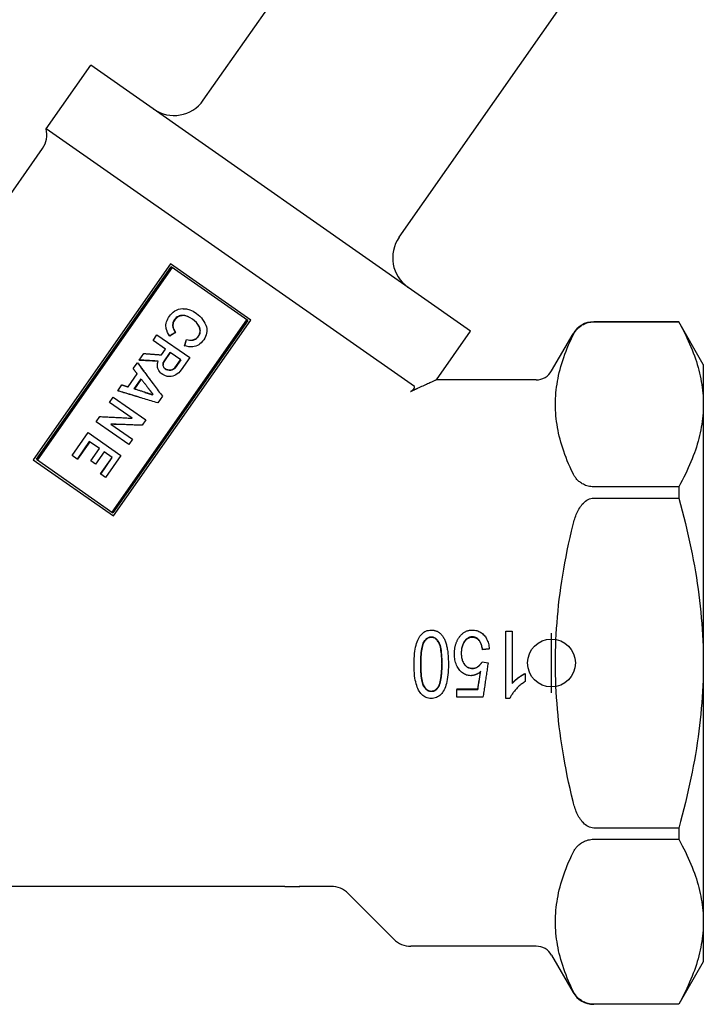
# Model space of a CAD drawing. Header units: millimetres. Extents: x 190 to 487, y 11 to 392.
# Tile 2 of 12: x 247 to 304, y 132 to 214. Entities that reach past the tile are written whole.
import ezdxf

# ---------------------------------------------------------------- set-up
doc = ezdxf.new("R2010")
doc.units = ezdxf.units.MM
doc.layers.add('Detail', color=2, linetype='Continuous')
doc.layers.add('ORIGIN', color=6, linetype='Continuous')

msp = doc.modelspace()

# ---------------------------------------------------------------- linework, layer by layer
at = {"layer": 'Detail'}
for p, q in [((262.523, 207.754), (279.371, 231.815)), ((278.906, 196.282), (295.754, 220.343)), ((249.374, 205.364), (253.103, 210.688)), ((284.886, 188.433), (253.103, 210.688)), ((280.191, 183.785), (249.374, 205.364)), ((232.349, 179.829), (249.076, 203.717)), ((259.776, 194.051), (248.303, 177.667)), ((248.555, 177.711), (259.828, 193.811)), ((259.918, 193.748), (248.645, 177.648)), ((266.485, 189.353), (259.776, 194.051)), ((266.24, 189.322), (259.828, 193.811)), ((259.56, 189.449), (259.62, 189.559)), ((259.62, 189.559), (259.688, 189.681)), ((259.688, 189.681), (259.768, 189.795)), ((259.768, 189.795), (259.886, 189.915)), ((259.886, 189.915), (259.998, 190.025)), ((259.998, 190.025), (260.132, 190.117)), ((260.132, 190.117), (260.29, 190.194)), ((260.266, 189.565), (260.191, 189.482)), ((260.296, 189.543), (260.222, 189.46)), ((260.338, 189.617), (260.266, 189.565)), ((260.296, 189.543), (260.266, 189.565)), ((260.29, 190.194), (260.459, 190.262)), ((260.367, 189.596), (260.296, 189.543)), ((260.44, 189.664), (260.338, 189.617)), ((260.367, 189.596), (260.338, 189.617)), ((260.469, 189.644), (260.367, 189.596)), ((260.523, 189.707), (260.44, 189.664)), ((260.469, 189.644), (260.44, 189.664)), ((260.459, 190.262), (260.624, 190.299)), ((260.551, 189.688), (260.469, 189.644)), ((260.61, 189.732), (260.523, 189.707)), ((260.551, 189.688), (260.523, 189.707)), ((260.636, 189.713), (260.551, 189.688)), ((260.7, 189.737), (260.61, 189.732)), ((260.636, 189.713), (260.61, 189.732)), ((260.624, 190.299), (260.824, 190.312)), ((260.725, 189.719), (260.636, 189.713)), ((260.779, 189.75), (260.7, 189.737)), ((260.725, 189.719), (260.7, 189.737)), ((260.802, 189.733), (260.725, 189.719)), ((260.974, 189.731), (260.779, 189.75)), ((260.802, 189.733), (260.779, 189.75)), ((260.994, 189.717), (260.802, 189.733)), ((261.201, 189.657), (260.974, 189.731)), ((260.994, 189.717), (260.974, 189.731)), ((261.216, 189.646), (260.994, 189.717)), ((261.103, 190.287), (261.392, 190.203)), ((261.424, 189.552), (261.201, 189.657)), ((261.216, 189.646), (261.201, 189.657)), ((261.434, 189.545), (261.216, 189.646)), ((261.392, 190.203), (261.678, 190.088)), ((261.619, 189.432), (261.424, 189.552)), ((261.434, 189.545), (261.424, 189.552)), ((261.622, 189.431), (261.434, 189.545)), ((261.678, 190.088), (261.966, 189.903)), ((261.966, 189.903), (262.099, 189.793)), ((262.099, 189.793), (262.243, 189.675)), ((262.243, 189.675), (262.359, 189.543)), ((262.359, 189.543), (262.468, 189.399)), ((254.889, 173.276), (266.163, 189.376)), ((266.24, 189.322), (254.967, 173.222)), ((255.012, 172.969), (266.485, 189.353)), ((259.392, 188.836), (259.397, 188.968)), ((259.402, 188.727), (259.392, 188.836)), ((259.397, 188.968), (259.414, 189.092)), ((259.414, 189.092), (259.443, 189.207)), ((259.443, 189.207), (259.492, 189.326)), ((259.492, 189.326), (259.56, 189.449)), ((259.97, 189.042), (259.954, 188.969)), ((259.954, 188.969), (259.96, 188.879)), ((259.982, 188.949), (259.954, 188.969)), ((259.96, 188.879), (259.975, 188.801)), ((259.987, 188.86), (259.96, 188.879)), ((259.983, 189.135), (259.97, 189.042)), ((259.999, 189.022), (259.97, 189.042)), ((259.975, 188.801), (259.99, 188.722)), ((259.999, 189.022), (259.982, 188.949)), ((259.982, 188.949), (259.987, 188.86)), ((260.008, 189.22), (259.983, 189.135)), ((260.013, 189.114), (259.983, 189.135)), ((259.987, 188.86), (260.001, 188.783)), ((259.99, 188.722), (260.036, 188.589)), ((260.015, 188.705), (259.99, 188.722)), ((260.013, 189.114), (259.999, 189.022)), ((260.001, 188.783), (260.015, 188.705)), ((260.052, 189.308), (260.008, 189.22)), ((260.038, 189.198), (260.008, 189.22)), ((260.038, 189.198), (260.013, 189.114)), ((260.082, 189.286), (260.038, 189.198)), ((260.115, 189.399), (260.052, 189.308)), ((260.082, 189.286), (260.052, 189.308)), ((260.146, 189.377), (260.082, 189.286)), ((260.191, 189.482), (260.115, 189.399)), ((260.146, 189.377), (260.115, 189.399)), ((260.222, 189.46), (260.146, 189.377)), ((261.799, 189.29), (261.619, 189.432)), ((261.958, 189.144), (261.799, 189.29)), ((262.07, 188.998), (261.954, 189.148)), ((262.078, 188.992), (261.958, 189.144)), ((262.07, 188.998), (262.078, 188.992)), ((262.155, 188.853), (262.07, 188.998)), ((262.167, 188.845), (262.078, 188.992)), ((262.155, 188.853), (262.167, 188.845)), ((262.206, 188.733), (262.155, 188.853)), ((262.221, 188.723), (262.167, 188.845)), ((262.206, 188.733), (262.221, 188.723)), ((262.238, 188.609), (262.206, 188.733)), ((262.255, 188.597), (262.221, 188.723)), ((262.468, 189.399), (262.568, 189.244)), ((262.568, 189.244), (262.657, 189.097)), ((262.657, 189.097), (262.737, 188.938)), ((262.737, 188.938), (262.786, 188.785)), ((262.786, 188.785), (262.812, 188.648)), ((302.294, 189.211), (295.19, 189.211)), ((295.19, 189.206), (302.294, 189.206)), ((302.294, 189.211), (302.294, 189.206)), ((304.349, 185.651), (302.294, 189.211)), ((258.319, 187.651), (258.646, 188.118)), ((258.646, 188.118), (261.388, 186.216)), ((259.538, 188.326), (259.462, 188.515)), ((259.619, 188.168), (259.538, 188.326)), ((259.696, 188.029), (259.619, 188.168)), ((259.717, 188.014), (259.696, 188.029)), ((260.015, 188.705), (260.058, 188.573)), ((260.036, 188.589), (260.085, 188.486)), ((260.058, 188.573), (260.036, 188.589)), ((260.058, 188.573), (260.106, 188.472)), ((260.085, 188.486), (260.131, 188.403)), ((260.106, 188.472), (260.085, 188.486)), ((260.106, 188.472), (260.15, 188.39)), ((260.131, 188.403), (260.178, 188.319)), ((260.15, 188.39), (260.194, 188.308)), ((260.194, 188.308), (260.178, 188.319)), ((261.978, 187.874), (262.057, 187.937)), ((261.999, 187.859), (262.078, 187.922)), ((262.057, 187.937), (262.168, 188.097)), ((262.057, 187.937), (262.078, 187.922)), ((262.078, 187.922), (262.134, 188.002)), ((262.134, 188.002), (262.19, 188.082)), ((262.168, 188.097), (262.201, 188.193)), ((262.168, 188.097), (262.19, 188.082)), ((262.19, 188.082), (262.222, 188.178)), ((262.201, 188.193), (262.235, 188.289)), ((262.222, 188.178), (262.255, 188.274)), ((262.235, 188.289), (262.248, 188.381)), ((262.235, 188.289), (262.255, 188.274)), ((262.238, 188.609), (262.255, 188.597)), ((262.247, 188.5), (262.238, 188.609)), ((262.247, 188.5), (262.265, 188.488)), ((262.248, 188.381), (262.247, 188.5)), ((262.248, 188.381), (262.268, 188.367)), ((262.265, 188.488), (262.255, 188.597)), ((262.255, 188.274), (262.268, 188.367)), ((262.268, 188.367), (262.265, 188.488)), ((262.715, 187.986), (262.638, 187.853)), ((262.771, 188.117), (262.715, 187.986)), ((262.796, 188.252), (262.771, 188.117)), ((262.821, 188.387), (262.796, 188.252)), ((262.812, 188.648), (262.827, 188.519)), ((262.827, 188.519), (262.821, 188.387)), ((282.027, 184.351), (284.886, 188.433)), ((291.662, 185.101), (293.458, 188.211)), ((259.357, 186.924), (258.319, 187.651)), ((260.956, 187.214), (261.115, 187.731)), ((260.956, 187.214), (260.967, 187.206)), ((260.967, 187.206), (261.122, 187.726)), ((261.128, 187.162), (260.967, 187.206)), ((261.115, 187.731), (261.249, 187.705)), ((261.115, 187.731), (261.122, 187.726)), ((261.122, 187.726), (261.259, 187.698)), ((261.308, 187.121), (261.128, 187.162)), ((261.249, 187.705), (261.364, 187.675)), ((261.249, 187.705), (261.259, 187.698)), ((261.259, 187.698), (261.377, 187.666)), ((261.472, 187.107), (261.308, 187.121)), ((261.364, 187.675), (261.483, 187.676)), ((261.364, 187.675), (261.377, 187.666)), ((261.377, 187.666), (261.498, 187.666)), ((261.633, 187.113), (261.472, 187.107)), ((261.483, 187.676), (261.611, 187.689)), ((261.483, 187.676), (261.498, 187.666)), ((261.498, 187.666), (261.628, 187.678)), ((261.611, 187.689), (261.67, 187.699)), ((261.611, 187.689), (261.628, 187.678)), ((261.628, 187.678), (261.687, 187.687)), ((261.771, 187.136), (261.633, 187.113)), ((261.67, 187.699), (261.724, 187.729)), ((261.67, 187.699), (261.687, 187.687)), ((261.687, 187.687), (261.742, 187.716)), ((261.724, 187.729), (261.79, 187.75)), ((261.724, 187.729), (261.742, 187.716)), ((261.742, 187.716), (261.809, 187.737)), ((261.905, 187.178), (261.771, 187.136)), ((261.79, 187.75), (261.856, 187.772)), ((261.79, 187.75), (261.809, 187.737)), ((261.809, 187.737), (261.876, 187.758)), ((261.856, 187.772), (261.927, 187.824)), ((261.856, 187.772), (261.876, 187.758)), ((261.876, 187.758), (261.947, 187.81)), ((262.027, 187.228), (261.905, 187.178)), ((261.927, 187.824), (261.978, 187.874)), ((261.927, 187.824), (261.947, 187.81)), ((261.947, 187.81), (261.999, 187.859)), ((261.978, 187.874), (261.999, 187.859)), ((262.138, 187.287), (262.027, 187.228)), ((262.244, 187.365), (262.138, 187.287)), ((262.348, 187.462), (262.244, 187.365)), ((262.447, 187.579), (262.348, 187.462)), ((262.554, 187.708), (262.447, 187.579)), ((262.638, 187.853), (262.554, 187.708)), ((257.17, 186.01), (257.553, 186.557)), ((259.022, 186.446), (259.357, 186.924)), ((259.212, 185.871), (259.755, 186.646)), ((259.758, 186.643), (259.216, 185.868)), ((260.644, 186.023), (259.755, 186.646)), ((260.808, 186.618), (260.808, 186.618)), ((260.824, 186.607), (260.824, 186.607)), ((256.667, 185.293), (257.01, 185.783)), ((257.051, 185.754), (257.01, 185.783)), ((257.211, 185.982), (257.17, 186.01)), ((258.68, 185.633), (258.684, 185.714)), ((258.687, 185.543), (258.68, 185.633)), ((258.682, 185.461), (258.687, 185.543)), ((258.697, 185.383), (258.682, 185.461)), ((258.684, 185.714), (258.705, 185.819)), ((258.705, 185.819), (258.737, 185.915)), ((259.158, 185.569), (259.159, 185.62)), ((259.177, 185.522), (259.158, 185.569)), ((259.159, 185.671), (259.168, 185.732)), ((259.161, 185.669), (259.159, 185.671)), ((259.159, 185.62), (259.159, 185.671)), ((259.16, 185.619), (259.159, 185.569)), ((259.161, 185.669), (259.16, 185.619)), ((259.171, 185.73), (259.161, 185.669)), ((259.168, 185.732), (259.177, 185.794)), ((259.18, 185.792), (259.171, 185.73)), ((259.177, 185.794), (259.212, 185.871)), ((259.18, 185.792), (259.177, 185.794)), ((259.185, 185.483), (259.177, 185.522)), ((259.216, 185.868), (259.18, 185.792)), ((259.219, 185.407), (259.185, 185.483)), ((259.216, 185.868), (259.212, 185.871)), ((260.153, 185.365), (260.624, 186.037)), ((260.644, 186.023), (260.173, 185.351)), ((261.388, 186.216), (260.678, 185.201)), ((304.349, 185.651), (304.349, 182.302)), ((256.237, 183.76), (257.003, 184.854)), ((258.72, 185.316), (258.697, 185.383)), ((258.742, 185.249), (258.72, 185.316)), ((258.792, 185.146), (258.742, 185.249)), ((258.862, 185.047), (258.792, 185.146)), ((258.932, 184.947), (258.862, 185.047)), ((258.929, 184.949), (258.932, 184.947)), ((259.001, 184.882), (258.929, 184.949)), ((259.006, 184.878), (258.932, 184.947)), ((259.001, 184.882), (259.006, 184.878)), ((259.134, 184.788), (259.006, 184.878)), ((259.303, 184.704), (259.134, 184.788)), ((259.262, 185.344), (259.219, 185.407)), ((259.336, 185.275), (259.262, 185.344)), ((259.486, 184.643), (259.303, 184.704)), ((259.333, 185.277), (259.429, 185.227)), ((259.437, 185.221), (259.336, 185.275)), ((259.429, 185.227), (259.437, 185.221)), ((259.429, 185.227), (259.536, 185.186)), ((259.547, 185.178), (259.437, 185.221)), ((259.682, 184.625), (259.486, 184.643)), ((259.536, 185.186), (259.547, 185.178)), ((259.536, 185.186), (259.659, 185.168)), ((259.673, 185.158), (259.547, 185.178)), ((259.659, 185.168), (259.779, 185.169)), ((259.659, 185.168), (259.673, 185.158)), ((259.794, 185.158), (259.673, 185.158)), ((259.831, 184.639), (259.682, 184.625)), ((259.779, 185.169), (259.876, 185.186)), ((259.779, 185.169), (259.794, 185.158)), ((259.893, 185.174), (259.794, 185.158)), ((259.969, 184.662), (259.831, 184.639)), ((259.876, 185.186), (259.93, 185.215)), ((259.876, 185.186), (259.893, 185.174)), ((259.948, 185.203), (259.893, 185.174)), ((259.93, 185.215), (259.977, 185.234)), ((259.93, 185.215), (259.948, 185.203)), ((259.995, 185.221), (259.948, 185.203)), ((260.103, 184.704), (259.969, 184.662)), ((259.977, 185.234), (260.032, 185.264)), ((259.977, 185.234), (259.995, 185.221)), ((260.05, 185.25), (259.995, 185.221)), ((260.032, 185.264), (260.067, 185.29)), ((260.032, 185.264), (260.05, 185.25)), ((260.086, 185.276), (260.05, 185.25)), ((260.067, 185.29), (260.11, 185.327)), ((260.067, 185.29), (260.086, 185.276)), ((260.129, 185.313), (260.086, 185.276)), ((260.222, 184.774), (260.103, 184.704)), ((260.11, 185.327), (260.153, 185.365)), ((260.173, 185.351), (260.129, 185.313)), ((260.153, 185.365), (260.173, 185.351)), ((260.34, 184.844), (260.222, 184.774)), ((260.463, 184.944), (260.34, 184.844)), ((260.562, 185.062), (260.463, 184.944)), ((260.678, 185.201), (260.562, 185.062)), ((255.375, 183.447), (255.718, 183.937)), ((256.733, 183.6), (257.316, 184.431)), ((257.331, 184.412), (256.756, 183.592)), ((290.363, 184.351), (282.027, 184.351)), ((255.416, 183.418), (255.375, 183.447)), ((258.254, 183.112), (258.294, 183.169)), ((258.254, 183.112), (258.268, 183.102)), ((258.308, 183.159), (258.268, 183.102)), ((258.294, 183.169), (258.308, 183.159)), ((259.102, 182.977), (258.711, 182.419)), ((279.878, 183.377), (279.866, 183.372)), ((254.689, 182.467), (254.992, 182.9)), ((256.581, 181.142), (254.689, 182.467)), ((254.992, 182.9), (257.714, 180.994)), ((304.349, 182.302), (304.349, 160.651)), ((253.556, 180.849), (253.859, 181.282)), ((256.29, 178.935), (253.556, 180.849)), ((254.789, 180.648), (256.601, 179.379)), ((256.114, 181.166), (256.573, 181.148)), ((257.714, 180.994), (257.403, 180.55)), ((251.55, 178.009), (252.898, 179.934)), ((252.898, 179.934), (255.631, 178.02)), ((252.987, 179.193), (251.958, 177.723)), ((253.017, 179.172), (251.988, 177.702)), ((253.828, 178.604), (252.987, 179.193)), ((256.601, 179.379), (256.29, 178.935)), ((251.958, 177.723), (251.55, 178.009)), ((253.102, 177.567), (253.828, 178.604)), ((254.226, 178.326), (253.5, 177.289)), ((254.904, 177.851), (254.226, 178.326)), ((255.631, 178.02), (254.347, 176.186)), ((248.303, 177.667), (255.012, 172.969)), ((248.555, 177.711), (254.967, 173.222)), ((251.988, 177.702), (251.958, 177.723)), ((253.5, 177.289), (253.102, 177.567)), ((253.919, 176.485), (254.885, 177.864)), ((253.938, 176.472), (254.904, 177.851)), ((253.919, 176.485), (253.938, 176.472)), ((254.347, 176.186), (253.938, 176.472)), ((302.294, 175.397), (295.19, 175.397)), ((302.294, 175.397), (302.294, 174.459)), ((295.19, 174.459), (302.294, 174.459)), ((287.826, 157.692), (287.826, 163.316)), ((287.826, 163.316), (288.367, 163.316)), ((288.367, 163.316), (288.367, 158.931)), ((286.442, 161.849), (285.877, 161.789)), ((286.442, 161.824), (285.877, 161.765)), ((285.877, 161.765), (285.877, 161.789)), ((286.442, 161.824), (286.442, 161.849)), ((285.839, 160.749), (286.346, 160.664)), ((304.349, 160.651), (304.349, 139)), ((289.444, 159.779), (289.444, 159.761)), ((289.444, 159.761), (289.444, 159.094)), ((282.196, 158.699), (282.196, 158.658)), ((283.734, 158.486), (285.487, 158.486)), ((283.734, 158.486), (283.734, 158.441)), ((283.734, 158.441), (285.487, 158.441)), ((283.734, 157.785), (283.734, 158.441)), ((285.487, 158.486), (285.487, 158.441)), ((285.918, 157.785), (283.734, 157.785)), ((288.174, 157.692), (287.826, 157.692)), ((302.294, 146.843), (295.19, 146.843)), ((302.294, 146.843), (302.294, 145.905)), ((295.19, 145.905), (302.294, 145.905)), ((269.33, 141.951), (244.011, 141.951)), ((269.33, 141.951), (270.589, 141.951)), ((270.589, 141.951), (270.589, 142.014)), ((273.221, 141.951), (270.589, 141.951)), ((274.635, 141.365), (278.463, 137.537)), ((304.349, 139), (304.349, 135.651)), ((290.363, 136.951), (279.878, 136.951)), ((291.662, 136.201), (293.458, 133.091)), ((304.349, 135.651), (302.294, 132.091)), ((302.294, 132.096), (295.19, 132.096)), ((302.294, 132.091), (295.19, 132.091)), ((302.294, 132.096), (302.294, 132.091))]:
    msp.add_line(p, q, dxfattribs=at)
at = {"layer": 'Detail', "flags": 128}
for points in [[(260.824, 190.312), (260.836, 190.311), (260.848, 190.31), (260.859, 190.309), (260.871, 190.308), (260.882, 190.307), (260.894, 190.306), (260.905, 190.304), (260.917, 190.303), (260.929, 190.302), (260.94, 190.301), (260.952, 190.3), (260.963, 190.299), (260.975, 190.298), (260.987, 190.297), (260.998, 190.296), (261.01, 190.295), (261.021, 190.294), (261.033, 190.293), (261.045, 190.292), (261.056, 190.291), (261.068, 190.29), (261.079, 190.289), (261.091, 190.288), (261.103, 190.287)], [(259.462, 188.515), (259.459, 188.523), (259.457, 188.532), (259.454, 188.541), (259.452, 188.55), (259.449, 188.559), (259.447, 188.568), (259.444, 188.577), (259.442, 188.585), (259.439, 188.594), (259.437, 188.603), (259.434, 188.612), (259.432, 188.621), (259.429, 188.63), (259.427, 188.638), (259.424, 188.647), (259.422, 188.656), (259.42, 188.665), (259.417, 188.674), (259.415, 188.683), (259.412, 188.692), (259.41, 188.7), (259.407, 188.709), (259.405, 188.718), (259.402, 188.727)], [(293.458, 188.101), (293.487, 188.159), (293.519, 188.217), (293.554, 188.277), (293.593, 188.337), (293.634, 188.398), (293.679, 188.458), (293.727, 188.518), (293.777, 188.577), (293.831, 188.635), (293.887, 188.691), (293.946, 188.745), (294.008, 188.797), (294.074, 188.847), (294.148, 188.897), (294.229, 188.946), (294.315, 188.993), (294.406, 189.038), (294.502, 189.078), (294.601, 189.114), (294.706, 189.144), (294.824, 189.171), (294.94, 189.19), (295.065, 189.202), (295.19, 189.206)], [(302.294, 189.206), (302.443, 188.935), (302.585, 188.668), (302.722, 188.403), (302.852, 188.141), (302.976, 187.881), (303.095, 187.624), (303.208, 187.37), (303.315, 187.117), (303.417, 186.866), (303.513, 186.617), (303.604, 186.37), (303.689, 186.124), (303.769, 185.88), (303.844, 185.637), (303.914, 185.395), (303.978, 185.155), (304.037, 184.915), (304.091, 184.676), (304.14, 184.437), (304.184, 184.2), (304.222, 183.962), (304.256, 183.725), (304.284, 183.488), (304.308, 183.251), (304.326, 183.014), (304.339, 182.777), (304.347, 182.54), (304.349, 182.302)], [(260.178, 188.319), (260.158, 188.307), (260.138, 188.295), (260.118, 188.283), (260.098, 188.271), (260.077, 188.259), (260.057, 188.247), (260.037, 188.235), (260.017, 188.223), (259.997, 188.21), (259.977, 188.198), (259.957, 188.186), (259.937, 188.174), (259.917, 188.162), (259.897, 188.15), (259.876, 188.138), (259.856, 188.126), (259.836, 188.114), (259.816, 188.101), (259.796, 188.089), (259.776, 188.077), (259.756, 188.065), (259.736, 188.053), (259.716, 188.041), (259.696, 188.029)], [(260.194, 188.308), (260.175, 188.296), (260.155, 188.283), (260.135, 188.271), (260.115, 188.259), (260.095, 188.247), (260.075, 188.234), (260.055, 188.222), (260.035, 188.21), (260.015, 188.198), (259.995, 188.185), (259.976, 188.173), (259.956, 188.161), (259.936, 188.149), (259.916, 188.136), (259.896, 188.124), (259.876, 188.112), (259.856, 188.1), (259.836, 188.087), (259.816, 188.075), (259.797, 188.063), (259.777, 188.051), (259.757, 188.038), (259.737, 188.026), (259.717, 188.014)], [(293.458, 176.502), (293.326, 176.778), (293.202, 177.051), (293.084, 177.32), (292.972, 177.587), (292.867, 177.851), (292.769, 178.112), (292.677, 178.371), (292.59, 178.627), (292.51, 178.882), (292.436, 179.134), (292.368, 179.384), (292.305, 179.633), (292.248, 179.88), (292.197, 180.126), (292.151, 180.371), (292.111, 180.615), (292.076, 180.858), (292.046, 181.099), (292.022, 181.341), (292.004, 181.581), (291.99, 181.822), (291.982, 182.062), (291.98, 182.302), (291.982, 182.542), (291.99, 182.782), (292.004, 183.022), (292.022, 183.263), (292.046, 183.504), (292.076, 183.746), (292.111, 183.988), (292.151, 184.232), (292.197, 184.477), (292.248, 184.723), (292.305, 184.97), (292.368, 185.219), (292.436, 185.469), (292.51, 185.722), (292.59, 185.976), (292.677, 186.232), (292.769, 186.491), (292.867, 186.752), (292.972, 187.016), (293.084, 187.283), (293.202, 187.552), (293.326, 187.825), (293.458, 188.101)], [(257.553, 186.557), (257.614, 186.553), (257.675, 186.548), (257.736, 186.544), (257.798, 186.539), (257.859, 186.534), (257.92, 186.53), (257.981, 186.525), (258.042, 186.521), (258.103, 186.516), (258.165, 186.511), (258.226, 186.507), (258.287, 186.502), (258.348, 186.497), (258.409, 186.493), (258.471, 186.488), (258.532, 186.483), (258.593, 186.478), (258.655, 186.474), (258.716, 186.469), (258.777, 186.464), (258.838, 186.46), (258.9, 186.455), (258.961, 186.45), (259.022, 186.446)], [(257.01, 185.783), (257.097, 185.666), (257.184, 185.549), (257.271, 185.433), (257.358, 185.316), (257.445, 185.199), (257.532, 185.082), (257.619, 184.965), (257.706, 184.848), (257.794, 184.731), (257.881, 184.614), (257.968, 184.497), (258.056, 184.38), (258.143, 184.263), (258.23, 184.146), (258.317, 184.029), (258.405, 183.912), (258.492, 183.795), (258.579, 183.678), (258.667, 183.561), (258.754, 183.444), (258.841, 183.327), (258.928, 183.21), (259.015, 183.094), (259.102, 182.977)], [(257.051, 185.754), (257.1, 185.688), (257.148, 185.622), (257.196, 185.556), (257.245, 185.49), (257.293, 185.424), (257.341, 185.358), (257.39, 185.292), (257.438, 185.226), (257.487, 185.159), (257.535, 185.093), (257.584, 185.027), (257.632, 184.961), (257.681, 184.895), (257.729, 184.829), (257.778, 184.762), (257.826, 184.696), (257.875, 184.63), (257.923, 184.564), (257.972, 184.498), (258.021, 184.431), (258.069, 184.365), (258.118, 184.299), (258.166, 184.233), (258.215, 184.167)], [(258.737, 185.915), (258.672, 185.919), (258.607, 185.923), (258.541, 185.927), (258.476, 185.931), (258.411, 185.935), (258.345, 185.939), (258.28, 185.943), (258.214, 185.947), (258.149, 185.951), (258.084, 185.955), (258.018, 185.959), (257.953, 185.963), (257.888, 185.967), (257.822, 185.971), (257.757, 185.975), (257.692, 185.979), (257.627, 185.983), (257.561, 185.987), (257.496, 185.991), (257.431, 185.995), (257.366, 185.999), (257.3, 186.003), (257.235, 186.006), (257.17, 186.01)], [(258.735, 185.907), (258.671, 185.91), (258.608, 185.913), (258.544, 185.916), (258.481, 185.919), (258.417, 185.923), (258.353, 185.926), (258.29, 185.929), (258.226, 185.932), (258.163, 185.935), (258.099, 185.938), (258.036, 185.942), (257.972, 185.945), (257.909, 185.948), (257.845, 185.951), (257.782, 185.954), (257.718, 185.957), (257.655, 185.96), (257.591, 185.963), (257.528, 185.966), (257.464, 185.97), (257.401, 185.973), (257.338, 185.976), (257.274, 185.979), (257.211, 185.982)], [(257.003, 184.854), (256.989, 184.873), (256.975, 184.891), (256.961, 184.909), (256.947, 184.927), (256.933, 184.946), (256.919, 184.964), (256.905, 184.982), (256.891, 185), (256.877, 185.019), (256.863, 185.037), (256.849, 185.055), (256.835, 185.073), (256.821, 185.092), (256.807, 185.11), (256.793, 185.128), (256.779, 185.147), (256.765, 185.165), (256.751, 185.183), (256.737, 185.201), (256.723, 185.22), (256.709, 185.238), (256.695, 185.256), (256.681, 185.274), (256.667, 185.293)], [(255.718, 183.937), (255.74, 183.93), (255.761, 183.922), (255.783, 183.915), (255.805, 183.908), (255.826, 183.9), (255.848, 183.893), (255.869, 183.885), (255.891, 183.878), (255.913, 183.871), (255.934, 183.863), (255.956, 183.856), (255.977, 183.849), (255.999, 183.841), (256.021, 183.834), (256.042, 183.827), (256.064, 183.819), (256.085, 183.812), (256.107, 183.804), (256.129, 183.797), (256.15, 183.79), (256.172, 183.782), (256.194, 183.775), (256.215, 183.768), (256.237, 183.76)], [(257.316, 184.431), (257.357, 184.378), (257.398, 184.325), (257.44, 184.273), (257.481, 184.22), (257.522, 184.167), (257.564, 184.114), (257.605, 184.061), (257.646, 184.008), (257.688, 183.955), (257.729, 183.901), (257.77, 183.848), (257.812, 183.795), (257.853, 183.742), (257.894, 183.689), (257.936, 183.636), (257.977, 183.583), (258.019, 183.53), (258.06, 183.477), (258.101, 183.424), (258.143, 183.371), (258.184, 183.318), (258.225, 183.265), (258.267, 183.212), (258.308, 183.159)], [(279.874, 183.376), (279.894, 183.386), (279.913, 183.398), (279.934, 183.411), (279.955, 183.426), (279.976, 183.442), (279.998, 183.46), (280.019, 183.48), (280.039, 183.5), (280.059, 183.52), (280.079, 183.541), (280.097, 183.563), (280.114, 183.585), (280.13, 183.606), (280.144, 183.627), (280.158, 183.648), (280.17, 183.668), (280.18, 183.689), (280.189, 183.708), (280.195, 183.727), (280.2, 183.744), (280.201, 183.758), (280.201, 183.77), (280.197, 183.779), (280.191, 183.785)], [(282.027, 184.351), (282.024, 184.35), (282.015, 184.346), (282.001, 184.339), (281.98, 184.329), (281.954, 184.317), (281.921, 184.303), (281.883, 184.285), (281.84, 184.265), (281.791, 184.243), (281.736, 184.218), (281.675, 184.191), (281.609, 184.161), (281.538, 184.128), (281.461, 184.093), (281.378, 184.056), (281.291, 184.016), (281.198, 183.974), (281.1, 183.929), (280.997, 183.883), (280.89, 183.834), (280.779, 183.784), (280.664, 183.732), (280.546, 183.678), (280.423, 183.623)], [(258.711, 182.419), (258.572, 182.461), (258.433, 182.504), (258.294, 182.547), (258.155, 182.59), (258.016, 182.633), (257.877, 182.676), (257.738, 182.718), (257.599, 182.761), (257.46, 182.804), (257.321, 182.847), (257.181, 182.89), (257.042, 182.933), (256.903, 182.976), (256.764, 183.019), (256.625, 183.062), (256.486, 183.105), (256.347, 183.148), (256.208, 183.191), (256.069, 183.233), (255.93, 183.276), (255.791, 183.319), (255.652, 183.362), (255.514, 183.404), (255.375, 183.447)], [(257.297, 182.855), (257.218, 182.878), (257.14, 182.902), (257.061, 182.925), (256.983, 182.949), (256.904, 182.973), (256.826, 182.996), (256.747, 183.02), (256.669, 183.043), (256.59, 183.067), (256.512, 183.09), (256.434, 183.114), (256.355, 183.137), (256.277, 183.161), (256.198, 183.184), (256.12, 183.208), (256.042, 183.231), (255.963, 183.255), (255.885, 183.278), (255.807, 183.301), (255.729, 183.325), (255.65, 183.348), (255.572, 183.372), (255.494, 183.395), (255.416, 183.418)], [(258.268, 183.102), (258.204, 183.123), (258.14, 183.144), (258.076, 183.165), (258.012, 183.185), (257.948, 183.206), (257.884, 183.227), (257.82, 183.247), (257.756, 183.268), (257.692, 183.289), (257.629, 183.31), (257.565, 183.33), (257.501, 183.351), (257.437, 183.372), (257.373, 183.393), (257.309, 183.413), (257.245, 183.434), (257.181, 183.455), (257.117, 183.475), (257.053, 183.496), (256.989, 183.517), (256.925, 183.538), (256.861, 183.558), (256.797, 183.579), (256.733, 183.6)], [(257.618, 183.313), (257.644, 183.305), (257.671, 183.296), (257.697, 183.288), (257.724, 183.28), (257.75, 183.271), (257.777, 183.263), (257.803, 183.255), (257.83, 183.246), (257.856, 183.238), (257.883, 183.229), (257.909, 183.221), (257.936, 183.213), (257.962, 183.204), (257.989, 183.196), (258.015, 183.188), (258.042, 183.179), (258.068, 183.171), (258.095, 183.162), (258.121, 183.154), (258.148, 183.146), (258.175, 183.137), (258.201, 183.129), (258.228, 183.121), (258.254, 183.112)], [(258.294, 183.169), (258.277, 183.191), (258.26, 183.213), (258.243, 183.235), (258.226, 183.257), (258.209, 183.279), (258.192, 183.301), (258.175, 183.324), (258.158, 183.346), (258.142, 183.368), (258.125, 183.39), (258.108, 183.412), (258.091, 183.434), (258.074, 183.456), (258.057, 183.478), (258.04, 183.5), (258.023, 183.522), (258.006, 183.544), (257.989, 183.566), (257.972, 183.588), (257.955, 183.61), (257.938, 183.632), (257.921, 183.654), (257.904, 183.677), (257.887, 183.699)], [(279.866, 183.372), (279.866, 183.372), (279.866, 183.372), (279.867, 183.372), (279.867, 183.373), (279.867, 183.373), (279.868, 183.373), (279.868, 183.373), (279.869, 183.373), (279.869, 183.373), (279.869, 183.374), (279.87, 183.374), (279.87, 183.374), (279.87, 183.374), (279.871, 183.374), (279.871, 183.374), (279.871, 183.375), (279.872, 183.375), (279.872, 183.375), (279.873, 183.375), (279.873, 183.375), (279.873, 183.375), (279.874, 183.376), (279.874, 183.376), (279.874, 183.376)], [(280.423, 183.623), (280.402, 183.613), (280.38, 183.603), (280.358, 183.594), (280.336, 183.584), (280.314, 183.574), (280.292, 183.564), (280.27, 183.554), (280.247, 183.544), (280.225, 183.534), (280.202, 183.523), (280.18, 183.513), (280.157, 183.503), (280.134, 183.493), (280.111, 183.482), (280.088, 183.472), (280.065, 183.462), (280.042, 183.451), (280.019, 183.441), (279.996, 183.43), (279.972, 183.42), (279.949, 183.409), (279.925, 183.399), (279.901, 183.388), (279.878, 183.377)], [(304.349, 182.302), (304.347, 182.064), (304.339, 181.826), (304.326, 181.589), (304.308, 181.352), (304.284, 181.115), (304.256, 180.878), (304.222, 180.641), (304.184, 180.404), (304.14, 180.166), (304.091, 179.928), (304.037, 179.689), (303.978, 179.449), (303.914, 179.208), (303.844, 178.966), (303.769, 178.723), (303.689, 178.479), (303.604, 178.233), (303.513, 177.986), (303.417, 177.737), (303.315, 177.486), (303.208, 177.234), (303.095, 176.979), (302.976, 176.722), (302.852, 176.462), (302.722, 176.2), (302.585, 175.936), (302.443, 175.668), (302.294, 175.397)], [(253.859, 181.282), (253.972, 181.276), (254.085, 181.271), (254.199, 181.265), (254.312, 181.259), (254.425, 181.254), (254.539, 181.248), (254.652, 181.242), (254.765, 181.236), (254.879, 181.23), (254.992, 181.225), (255.106, 181.219), (255.219, 181.213), (255.333, 181.207), (255.446, 181.201), (255.56, 181.195), (255.673, 181.189), (255.787, 181.183), (255.9, 181.178), (256.014, 181.172), (256.127, 181.166), (256.241, 181.16), (256.354, 181.154), (256.468, 181.148), (256.581, 181.142)], [(257.403, 180.55), (257.294, 180.554), (257.185, 180.558), (257.076, 180.562), (256.967, 180.566), (256.859, 180.57), (256.75, 180.574), (256.641, 180.578), (256.532, 180.582), (256.423, 180.586), (256.314, 180.59), (256.205, 180.595), (256.096, 180.599), (255.987, 180.603), (255.878, 180.607), (255.769, 180.611), (255.66, 180.615), (255.551, 180.619), (255.442, 180.624), (255.333, 180.628), (255.225, 180.632), (255.116, 180.636), (255.007, 180.64), (254.898, 180.644), (254.789, 180.648)], [(255.727, 180.613), (255.688, 180.614), (255.65, 180.615), (255.611, 180.616), (255.573, 180.617), (255.535, 180.618), (255.496, 180.619), (255.458, 180.62), (255.42, 180.621), (255.381, 180.622), (255.343, 180.623), (255.304, 180.624), (255.266, 180.625), (255.228, 180.626), (255.189, 180.627), (255.151, 180.628), (255.113, 180.629), (255.074, 180.63), (255.036, 180.631), (254.997, 180.632), (254.959, 180.633), (254.921, 180.634), (254.882, 180.635), (254.844, 180.636), (254.806, 180.637)], [(295.19, 175.397), (295.065, 175.402), (294.94, 175.414), (294.824, 175.433), (294.706, 175.459), (294.601, 175.49), (294.502, 175.525), (294.406, 175.565), (294.315, 175.61), (294.229, 175.657), (294.148, 175.706), (294.074, 175.756), (294.008, 175.806), (293.946, 175.858), (293.887, 175.912), (293.831, 175.968), (293.777, 176.026), (293.727, 176.085), (293.679, 176.145), (293.634, 176.206), (293.593, 176.266), (293.554, 176.326), (293.519, 176.386), (293.487, 176.444), (293.458, 176.502)], [(293.458, 172.251), (293.487, 172.366), (293.519, 172.483), (293.554, 172.602), (293.593, 172.722), (293.634, 172.843), (293.679, 172.964), (293.727, 173.084), (293.777, 173.202), (293.831, 173.318), (293.887, 173.43), (293.946, 173.538), (294.008, 173.641), (294.074, 173.741), (294.148, 173.841), (294.229, 173.94), (294.315, 174.035), (294.406, 174.123), (294.502, 174.204), (294.601, 174.275), (294.706, 174.336), (294.824, 174.389), (294.94, 174.427), (295.065, 174.451), (295.19, 174.459)], [(302.294, 174.459), (302.443, 173.918), (302.585, 173.383), (302.722, 172.854), (302.852, 172.33), (302.976, 171.811), (303.095, 171.296), (303.208, 170.787), (303.315, 170.281), (303.417, 169.78), (303.513, 169.282), (303.604, 168.788), (303.689, 168.296), (303.769, 167.808), (303.844, 167.322), (303.914, 166.838), (303.978, 166.357), (304.037, 165.877), (304.091, 165.399), (304.14, 164.922), (304.184, 164.447), (304.222, 163.972), (304.256, 163.498), (304.284, 163.024), (304.308, 162.55), (304.326, 162.076), (304.339, 161.602), (304.347, 161.127), (304.349, 160.651)], [(293.458, 149.051), (293.326, 149.604), (293.202, 150.149), (293.084, 150.689), (292.972, 151.222), (292.867, 151.75), (292.769, 152.272), (292.677, 152.789), (292.59, 153.302), (292.51, 153.811), (292.436, 154.315), (292.368, 154.816), (292.305, 155.314), (292.248, 155.809), (292.197, 156.301), (292.151, 156.79), (292.111, 157.277), (292.076, 157.763), (292.046, 158.247), (292.022, 158.729), (292.004, 159.21), (291.99, 159.691), (291.982, 160.171), (291.98, 160.651), (291.982, 161.131), (291.99, 161.611), (292.004, 162.092), (292.022, 162.573), (292.046, 163.055), (292.076, 163.539), (292.111, 164.025), (292.151, 164.512), (292.197, 165.001), (292.248, 165.493), (292.305, 165.988), (292.368, 166.486), (292.436, 166.987), (292.51, 167.491), (292.59, 168), (292.677, 168.513), (292.769, 169.03), (292.867, 169.552), (292.972, 170.08), (293.084, 170.613), (293.202, 171.153), (293.326, 171.698), (293.458, 172.251)], [(280.159, 160.552), (280.161, 160.794), (280.168, 161.023), (280.181, 161.24), (280.198, 161.446), (280.221, 161.639), (280.248, 161.821), (280.281, 161.99), (280.318, 162.148), (280.36, 162.295), (280.407, 162.434), (280.459, 162.564), (280.516, 162.685), (280.578, 162.797), (280.645, 162.901), (280.717, 162.996), (280.794, 163.082), (280.875, 163.159), (280.962, 163.226), (281.054, 163.282), (281.152, 163.328), (281.254, 163.364), (281.362, 163.389), (281.474, 163.405), (281.592, 163.41)], [(281.592, 163.41), (281.645, 163.409), (281.697, 163.406), (281.747, 163.401), (281.797, 163.394), (281.846, 163.385), (281.894, 163.374), (281.94, 163.361), (281.986, 163.346), (282.031, 163.329), (282.075, 163.31), (282.118, 163.289), (282.16, 163.266), (282.201, 163.241), (282.241, 163.214), (282.281, 163.186), (282.319, 163.155), (282.356, 163.122), (282.392, 163.087), (282.428, 163.05), (282.462, 163.011), (282.495, 162.97), (282.528, 162.927), (282.559, 162.882), (282.59, 162.835)], [(283.877, 162.733), (283.913, 162.788), (283.95, 162.841), (283.988, 162.892), (284.027, 162.94), (284.067, 162.986), (284.108, 163.029), (284.15, 163.07), (284.193, 163.109), (284.237, 163.146), (284.283, 163.18), (284.329, 163.211), (284.377, 163.241), (284.425, 163.268), (284.475, 163.292), (284.526, 163.315), (284.577, 163.335), (284.63, 163.352), (284.684, 163.368), (284.739, 163.381), (284.795, 163.391), (284.852, 163.399), (284.91, 163.405), (284.969, 163.409), (285.03, 163.41)], [(285.03, 163.41), (285.128, 163.407), (285.223, 163.398), (285.316, 163.383), (285.405, 163.363), (285.491, 163.336), (285.574, 163.304), (285.654, 163.265), (285.731, 163.221), (285.805, 163.171), (285.876, 163.114), (285.944, 163.052), (286.009, 162.984), (286.07, 162.911), (286.126, 162.834), (286.178, 162.754), (286.225, 162.669), (286.268, 162.58), (286.307, 162.487), (286.341, 162.391), (286.37, 162.29), (286.395, 162.186), (286.415, 162.077), (286.431, 161.965), (286.442, 161.849)], [(280.712, 160.552), (280.714, 160.776), (280.719, 160.987), (280.728, 161.186), (280.74, 161.371), (280.756, 161.544), (280.775, 161.703), (280.798, 161.85), (280.825, 161.984), (280.855, 162.105), (280.888, 162.213), (280.925, 162.309), (280.966, 162.391), (281.009, 162.464), (281.053, 162.531), (281.1, 162.591), (281.148, 162.645), (281.198, 162.693), (281.249, 162.734), (281.302, 162.769), (281.357, 162.797), (281.413, 162.819), (281.471, 162.835), (281.531, 162.845), (281.592, 162.848)], [(281.592, 162.802), (281.531, 162.799), (281.471, 162.79), (281.413, 162.775), (281.357, 162.753), (281.302, 162.725), (281.249, 162.691), (281.198, 162.65), (281.148, 162.604), (281.1, 162.551), (281.053, 162.492), (281.009, 162.427), (280.966, 162.355), (280.925, 162.275), (280.888, 162.181), (280.855, 162.075), (280.825, 161.957), (280.798, 161.825), (280.775, 161.682), (280.756, 161.525), (280.74, 161.356), (280.728, 161.175), (280.719, 160.98), (280.714, 160.774), (280.712, 160.554)], [(281.592, 162.848), (281.654, 162.845), (281.713, 162.835), (281.771, 162.819), (281.828, 162.797), (281.882, 162.769), (281.935, 162.734), (281.987, 162.693), (282.037, 162.646), (282.085, 162.592), (282.131, 162.532), (282.176, 162.466), (282.219, 162.394), (282.259, 162.311), (282.296, 162.216), (282.33, 162.108), (282.36, 161.987), (282.386, 161.853), (282.409, 161.706), (282.429, 161.546), (282.444, 161.373), (282.457, 161.187), (282.466, 160.989), (282.471, 160.777), (282.473, 160.552)], [(282.472, 160.603), (282.47, 160.818), (282.464, 161.021), (282.455, 161.212), (282.442, 161.39), (282.425, 161.555), (282.406, 161.708), (282.382, 161.849), (282.356, 161.977), (282.326, 162.093), (282.292, 162.196), (282.255, 162.287), (282.214, 162.366), (282.171, 162.435), (282.127, 162.499), (282.081, 162.557), (282.033, 162.608), (281.984, 162.654), (281.933, 162.693), (281.88, 162.727), (281.826, 162.754), (281.77, 162.775), (281.712, 162.79), (281.653, 162.799), (281.592, 162.802)], [(282.59, 162.835), (282.626, 162.775), (282.66, 162.712), (282.692, 162.646), (282.723, 162.576), (282.753, 162.504), (282.781, 162.429), (282.807, 162.35), (282.832, 162.269), (282.856, 162.185), (282.878, 162.097), (282.898, 162.006), (282.917, 161.913), (282.934, 161.816), (282.95, 161.717), (282.965, 161.614), (282.977, 161.508), (282.989, 161.399), (282.999, 161.287), (283.007, 161.172), (283.014, 161.054), (283.019, 160.933), (283.023, 160.809), (283.025, 160.682), (283.026, 160.552)], [(283.529, 161.413), (283.53, 161.476), (283.531, 161.539), (283.534, 161.601), (283.539, 161.662), (283.544, 161.722), (283.551, 161.782), (283.559, 161.841), (283.568, 161.9), (283.578, 161.957), (283.589, 162.014), (283.602, 162.07), (283.616, 162.125), (283.631, 162.18), (283.647, 162.234), (283.665, 162.287), (283.684, 162.34), (283.704, 162.391), (283.725, 162.442), (283.747, 162.493), (283.771, 162.542), (283.795, 162.591), (283.821, 162.639), (283.849, 162.686), (283.877, 162.733)], [(285.03, 162.848), (284.966, 162.845), (284.903, 162.837), (284.842, 162.824), (284.783, 162.806), (284.726, 162.783), (284.67, 162.754), (284.616, 162.72), (284.564, 162.681), (284.513, 162.637), (284.464, 162.587), (284.417, 162.532), (284.372, 162.472), (284.329, 162.408), (284.29, 162.34), (284.254, 162.269), (284.223, 162.195), (284.195, 162.117), (284.17, 162.036), (284.15, 161.951), (284.133, 161.863), (284.12, 161.772), (284.111, 161.677), (284.105, 161.578), (284.103, 161.477)], [(285.03, 162.802), (284.966, 162.8), (284.904, 162.792), (284.843, 162.78), (284.784, 162.762), (284.727, 162.739), (284.671, 162.711), (284.618, 162.678), (284.565, 162.64), (284.515, 162.597), (284.466, 162.549), (284.419, 162.496), (284.373, 162.437), (284.331, 162.375), (284.291, 162.309), (284.256, 162.24), (284.224, 162.167), (284.196, 162.091), (284.172, 162.012), (284.151, 161.93), (284.134, 161.844), (284.121, 161.755), (284.111, 161.663), (284.105, 161.567), (284.103, 161.468)], [(285.877, 161.789), (285.865, 161.875), (285.851, 161.958), (285.835, 162.037), (285.816, 162.113), (285.795, 162.185), (285.772, 162.253), (285.747, 162.317), (285.719, 162.378), (285.689, 162.435), (285.657, 162.488), (285.622, 162.538), (285.585, 162.583), (285.546, 162.626), (285.506, 162.664), (285.465, 162.699), (285.422, 162.73), (285.378, 162.758), (285.332, 162.782), (285.285, 162.802), (285.237, 162.818), (285.187, 162.831), (285.136, 162.841), (285.084, 162.846), (285.03, 162.848)], [(285.877, 161.765), (285.865, 161.85), (285.851, 161.931), (285.835, 162.009), (285.816, 162.083), (285.795, 162.153), (285.772, 162.219), (285.747, 162.283), (285.719, 162.342), (285.689, 162.398), (285.657, 162.45), (285.622, 162.499), (285.585, 162.544), (285.546, 162.585), (285.506, 162.623), (285.465, 162.657), (285.422, 162.687), (285.378, 162.714), (285.332, 162.738), (285.285, 162.758), (285.237, 162.774), (285.187, 162.786), (285.136, 162.795), (285.084, 162.801), (285.03, 162.802)], [(284.896, 159.594), (284.801, 159.597), (284.709, 159.608), (284.62, 159.626), (284.533, 159.65), (284.448, 159.682), (284.366, 159.721), (284.286, 159.767), (284.209, 159.82), (284.134, 159.88), (284.062, 159.947), (283.992, 160.022), (283.925, 160.103), (283.862, 160.19), (283.804, 160.281), (283.752, 160.376), (283.705, 160.475), (283.664, 160.578), (283.628, 160.685), (283.598, 160.796), (283.573, 160.911), (283.554, 161.031), (283.54, 161.154), (283.532, 161.281), (283.529, 161.413)], [(284.103, 161.477), (284.105, 161.38), (284.11, 161.287), (284.119, 161.197), (284.132, 161.111), (284.148, 161.028), (284.168, 160.948), (284.191, 160.872), (284.218, 160.8), (284.248, 160.73), (284.282, 160.665), (284.32, 160.602), (284.361, 160.544), (284.405, 160.489), (284.452, 160.439), (284.5, 160.394), (284.551, 160.353), (284.604, 160.318), (284.659, 160.287), (284.717, 160.261), (284.777, 160.239), (284.839, 160.223), (284.903, 160.211), (284.969, 160.204), (285.038, 160.201)], [(285.038, 160.201), (285.082, 160.202), (285.125, 160.205), (285.167, 160.211), (285.208, 160.218), (285.248, 160.228), (285.288, 160.239), (285.327, 160.253), (285.365, 160.269), (285.402, 160.287), (285.439, 160.307), (285.475, 160.329), (285.51, 160.353), (285.544, 160.379), (285.577, 160.406), (285.608, 160.435), (285.639, 160.465), (285.668, 160.496), (285.696, 160.528), (285.723, 160.562), (285.748, 160.597), (285.773, 160.633), (285.796, 160.67), (285.818, 160.709), (285.839, 160.749)], [(281.592, 157.692), (281.477, 157.697), (281.367, 157.712), (281.261, 157.737), (281.16, 157.772), (281.064, 157.817), (280.972, 157.872), (280.885, 157.937), (280.803, 158.011), (280.727, 158.093), (280.656, 158.184), (280.59, 158.285), (280.53, 158.394), (280.474, 158.512), (280.422, 158.638), (280.374, 158.772), (280.331, 158.915), (280.292, 159.067), (280.257, 159.226), (280.227, 159.399), (280.202, 159.592), (280.183, 159.803), (280.169, 160.034), (280.161, 160.284), (280.159, 160.552)], [(280.712, 160.552), (280.714, 160.332), (280.719, 160.125), (280.728, 159.931), (280.74, 159.749), (280.756, 159.58), (280.775, 159.424), (280.798, 159.28), (280.825, 159.149), (280.855, 159.03), (280.888, 158.925), (280.925, 158.832), (280.966, 158.751), (281.009, 158.68), (281.054, 158.615), (281.1, 158.557), (281.148, 158.504), (281.198, 158.458), (281.25, 158.418), (281.304, 158.384), (281.359, 158.356), (281.416, 158.335), (281.474, 158.319), (281.534, 158.31), (281.596, 158.307)], [(281.596, 158.258), (281.534, 158.261), (281.474, 158.27), (281.416, 158.286), (281.359, 158.308), (281.303, 158.336), (281.25, 158.371), (281.198, 158.412), (281.148, 158.459), (281.1, 158.513), (281.053, 158.573), (281.009, 158.639), (280.966, 158.712), (280.925, 158.794), (280.888, 158.889), (280.855, 158.997), (280.825, 159.118), (280.798, 159.252), (280.775, 159.399), (280.756, 159.559), (280.74, 159.731), (280.728, 159.917), (280.719, 160.116), (280.714, 160.328), (280.712, 160.552)], [(283.026, 160.552), (283.023, 160.309), (283.016, 160.078), (283.003, 159.859), (282.986, 159.653), (282.963, 159.458), (282.935, 159.276), (282.902, 159.106), (282.865, 158.948), (282.822, 158.801), (282.774, 158.663), (282.722, 158.533), (282.664, 158.413), (282.602, 158.301), (282.535, 158.197), (282.463, 158.103), (282.387, 158.017), (282.305, 157.941), (282.218, 157.875), (282.127, 157.819), (282.03, 157.773), (281.928, 157.737), (281.821, 157.712), (281.709, 157.697), (281.592, 157.692)], [(282.196, 158.699), (282.218, 158.743), (282.24, 158.789), (282.261, 158.838), (282.28, 158.89), (282.299, 158.945), (282.317, 159.003), (282.334, 159.064), (282.35, 159.128), (282.364, 159.195), (282.378, 159.264), (282.391, 159.337), (282.403, 159.413), (282.414, 159.492), (282.424, 159.573), (282.434, 159.658), (282.442, 159.745), (282.449, 159.836), (282.455, 159.929), (282.46, 160.026), (282.465, 160.125), (282.468, 160.227), (282.471, 160.333), (282.472, 160.441), (282.473, 160.552)], [(282.473, 160.552), (282.472, 160.439), (282.471, 160.328), (282.468, 160.22), (282.465, 160.116), (282.461, 160.014), (282.455, 159.915), (282.449, 159.82), (282.442, 159.727), (282.434, 159.638), (282.425, 159.551), (282.414, 159.468), (282.403, 159.387), (282.391, 159.31), (282.378, 159.236), (282.364, 159.164), (282.35, 159.096), (282.334, 159.031), (282.317, 158.968), (282.299, 158.909), (282.28, 158.853), (282.261, 158.8), (282.24, 158.75), (282.218, 158.702), (282.196, 158.658)], [(284.29, 160.651), (284.312, 160.616), (284.335, 160.582), (284.358, 160.549), (284.383, 160.518), (284.409, 160.488), (284.436, 160.459), (284.463, 160.433), (284.491, 160.407), (284.519, 160.383), (284.549, 160.361), (284.579, 160.34), (284.61, 160.321), (284.641, 160.304), (284.674, 160.287), (284.707, 160.273), (284.741, 160.26), (284.775, 160.248), (284.811, 160.238), (284.847, 160.23), (284.884, 160.223), (284.921, 160.217), (284.959, 160.214), (284.998, 160.211), (285.038, 160.211)], [(285.726, 159.945), (285.692, 159.916), (285.659, 159.888), (285.626, 159.862), (285.592, 159.837), (285.558, 159.814), (285.524, 159.791), (285.49, 159.77), (285.456, 159.75), (285.422, 159.731), (285.388, 159.713), (285.354, 159.697), (285.319, 159.681), (285.284, 159.667), (285.25, 159.655), (285.215, 159.643), (285.18, 159.633), (285.145, 159.624), (285.109, 159.616), (285.074, 159.609), (285.039, 159.603), (285.003, 159.599), (284.967, 159.596), (284.932, 159.594), (284.896, 159.594)], [(285.038, 160.211), (285.077, 160.211), (285.116, 160.214), (285.154, 160.218), (285.191, 160.224), (285.227, 160.231), (285.263, 160.24), (285.299, 160.251), (285.333, 160.264), (285.367, 160.278), (285.401, 160.293), (285.433, 160.311), (285.466, 160.33), (285.497, 160.351), (285.528, 160.373), (285.558, 160.396), (285.587, 160.42), (285.615, 160.446), (285.642, 160.472), (285.668, 160.499), (285.693, 160.528), (285.717, 160.557), (285.741, 160.587), (285.763, 160.619), (285.784, 160.651)], [(285.487, 158.441), (285.497, 158.503), (285.507, 158.566), (285.517, 158.628), (285.526, 158.691), (285.536, 158.754), (285.546, 158.816), (285.556, 158.879), (285.566, 158.941), (285.576, 159.004), (285.586, 159.067), (285.596, 159.129), (285.606, 159.192), (285.616, 159.255), (285.626, 159.317), (285.636, 159.38), (285.646, 159.443), (285.656, 159.505), (285.666, 159.568), (285.676, 159.631), (285.686, 159.694), (285.696, 159.756), (285.706, 159.819), (285.716, 159.882), (285.726, 159.945)], [(285.487, 158.486), (285.497, 158.547), (285.506, 158.607), (285.516, 158.668), (285.526, 158.729), (285.536, 158.789), (285.546, 158.85), (285.556, 158.91), (285.565, 158.971), (285.575, 159.032), (285.585, 159.092), (285.595, 159.153), (285.605, 159.214), (285.615, 159.274), (285.624, 159.335), (285.634, 159.396), (285.644, 159.456), (285.654, 159.517), (285.664, 159.578), (285.674, 159.638), (285.683, 159.699), (285.693, 159.76), (285.703, 159.821), (285.713, 159.881), (285.723, 159.942)], [(286.346, 160.664), (286.328, 160.543), (286.31, 160.423), (286.293, 160.303), (286.275, 160.183), (286.257, 160.063), (286.239, 159.942), (286.221, 159.822), (286.204, 159.702), (286.186, 159.582), (286.168, 159.462), (286.15, 159.342), (286.132, 159.222), (286.114, 159.102), (286.097, 158.982), (286.079, 158.862), (286.061, 158.742), (286.043, 158.622), (286.025, 158.503), (286.008, 158.383), (285.99, 158.263), (285.972, 158.144), (285.954, 158.024), (285.936, 157.905), (285.918, 157.785)], [(304.349, 160.651), (304.347, 160.175), (304.339, 159.7), (304.326, 159.226), (304.308, 158.752), (304.284, 158.278), (304.256, 157.804), (304.222, 157.33), (304.184, 156.855), (304.14, 156.38), (304.091, 155.903), (304.037, 155.425), (303.978, 154.945), (303.914, 154.464), (303.844, 153.98), (303.769, 153.494), (303.689, 153.006), (303.604, 152.514), (303.513, 152.02), (303.417, 151.522), (303.315, 151.021), (303.208, 150.515), (303.095, 150.006), (302.976, 149.491), (302.852, 148.972), (302.722, 148.448), (302.585, 147.919), (302.443, 147.384), (302.294, 146.843)], [(289.444, 159.094), (289.369, 159.048), (289.296, 159.001), (289.225, 158.952), (289.155, 158.901), (289.087, 158.849), (289.02, 158.795), (288.955, 158.74), (288.892, 158.683), (288.83, 158.624), (288.769, 158.564), (288.711, 158.502), (288.654, 158.439), (288.599, 158.375), (288.547, 158.311), (288.497, 158.247), (288.45, 158.184), (288.406, 158.121), (288.365, 158.059), (288.326, 157.997), (288.29, 157.935), (288.257, 157.874), (288.227, 157.813), (288.199, 157.752), (288.174, 157.692)], [(288.367, 158.967), (288.4, 159.005), (288.434, 159.044), (288.471, 159.082), (288.509, 159.121), (288.549, 159.159), (288.59, 159.197), (288.634, 159.236), (288.679, 159.275), (288.725, 159.313), (288.774, 159.352), (288.824, 159.391), (288.876, 159.429), (288.928, 159.467), (288.98, 159.504), (289.03, 159.538), (289.08, 159.571), (289.128, 159.603), (289.176, 159.633), (289.223, 159.661), (289.269, 159.688), (289.314, 159.713), (289.358, 159.737), (289.402, 159.759), (289.444, 159.779)], [(288.367, 158.931), (288.4, 158.971), (288.434, 159.01), (288.471, 159.049), (288.509, 159.088), (288.549, 159.128), (288.59, 159.167), (288.634, 159.206), (288.679, 159.246), (288.725, 159.285), (288.774, 159.324), (288.824, 159.364), (288.876, 159.403), (288.928, 159.442), (288.98, 159.479), (289.03, 159.515), (289.08, 159.549), (289.128, 159.581), (289.176, 159.611), (289.223, 159.64), (289.269, 159.668), (289.314, 159.693), (289.358, 159.717), (289.402, 159.74), (289.444, 159.761)], [(281.596, 158.307), (281.627, 158.308), (281.658, 158.31), (281.687, 158.313), (281.717, 158.318), (281.746, 158.324), (281.774, 158.331), (281.802, 158.34), (281.829, 158.351), (281.856, 158.362), (281.882, 158.375), (281.908, 158.389), (281.933, 158.405), (281.958, 158.422), (281.982, 158.44), (282.005, 158.46), (282.029, 158.481), (282.051, 158.504), (282.074, 158.528), (282.095, 158.553), (282.116, 158.579), (282.137, 158.607), (282.157, 158.637), (282.177, 158.667), (282.196, 158.699)], [(282.196, 158.658), (282.177, 158.626), (282.157, 158.594), (282.137, 158.564), (282.116, 158.536), (282.095, 158.509), (282.074, 158.483), (282.051, 158.459), (282.029, 158.436), (282.005, 158.414), (281.982, 158.394), (281.958, 158.375), (281.933, 158.358), (281.908, 158.342), (281.882, 158.327), (281.856, 158.314), (281.829, 158.302), (281.802, 158.292), (281.774, 158.283), (281.746, 158.275), (281.717, 158.269), (281.687, 158.264), (281.658, 158.26), (281.627, 158.258), (281.596, 158.258)], [(295.19, 146.843), (295.065, 146.851), (294.94, 146.875), (294.824, 146.913), (294.706, 146.966), (294.601, 147.027), (294.502, 147.098), (294.406, 147.179), (294.315, 147.267), (294.229, 147.362), (294.148, 147.461), (294.074, 147.561), (294.008, 147.661), (293.946, 147.764), (293.887, 147.872), (293.831, 147.984), (293.777, 148.1), (293.727, 148.218), (293.679, 148.338), (293.634, 148.459), (293.593, 148.58), (293.554, 148.7), (293.519, 148.819), (293.487, 148.936), (293.458, 149.051)], [(293.458, 144.8), (293.487, 144.858), (293.519, 144.916), (293.554, 144.976), (293.593, 145.036), (293.634, 145.096), (293.679, 145.157), (293.727, 145.217), (293.777, 145.276), (293.831, 145.334), (293.887, 145.39), (293.946, 145.444), (294.008, 145.496), (294.074, 145.546), (294.148, 145.596), (294.229, 145.645), (294.315, 145.692), (294.406, 145.737), (294.502, 145.777), (294.601, 145.812), (294.706, 145.843), (294.824, 145.869), (294.94, 145.888), (295.065, 145.9), (295.19, 145.905)], [(302.294, 145.905), (302.443, 145.634), (302.585, 145.366), (302.722, 145.102), (302.852, 144.84), (302.976, 144.58), (303.095, 144.323), (303.208, 144.068), (303.315, 143.816), (303.417, 143.565), (303.513, 143.316), (303.604, 143.069), (303.689, 142.823), (303.769, 142.579), (303.844, 142.336), (303.914, 142.094), (303.978, 141.853), (304.037, 141.613), (304.091, 141.374), (304.14, 141.136), (304.184, 140.898), (304.222, 140.661), (304.256, 140.424), (304.284, 140.187), (304.308, 139.95), (304.326, 139.713), (304.339, 139.476), (304.347, 139.238), (304.349, 139)], [(293.458, 133.2), (293.326, 133.477), (293.202, 133.75), (293.084, 134.019), (292.972, 134.286), (292.867, 134.55), (292.769, 134.811), (292.677, 135.07), (292.59, 135.326), (292.51, 135.58), (292.436, 135.833), (292.368, 136.083), (292.305, 136.332), (292.248, 136.579), (292.197, 136.825), (292.151, 137.07), (292.111, 137.314), (292.076, 137.556), (292.046, 137.798), (292.022, 138.039), (292.004, 138.28), (291.99, 138.52), (291.982, 138.76), (291.98, 139), (291.982, 139.24), (291.99, 139.48), (292.004, 139.721), (292.022, 139.961), (292.046, 140.203), (292.076, 140.444), (292.111, 140.687), (292.151, 140.931), (292.197, 141.176), (292.248, 141.422), (292.305, 141.669), (292.368, 141.918), (292.436, 142.168), (292.51, 142.42), (292.59, 142.675), (292.677, 142.931), (292.769, 143.19), (292.867, 143.451), (292.972, 143.715), (293.084, 143.982), (293.202, 144.251), (293.326, 144.524), (293.458, 144.8)], [(304.349, 139), (304.347, 138.762), (304.339, 138.525), (304.326, 138.288), (304.308, 138.051), (304.284, 137.814), (304.256, 137.577), (304.222, 137.34), (304.184, 137.102), (304.14, 136.865), (304.091, 136.626), (304.037, 136.387), (303.978, 136.147), (303.914, 135.907), (303.844, 135.665), (303.769, 135.422), (303.689, 135.178), (303.604, 134.932), (303.513, 134.685), (303.417, 134.436), (303.315, 134.185), (303.208, 133.932), (303.095, 133.678), (302.976, 133.421), (302.852, 133.161), (302.722, 132.899), (302.585, 132.634), (302.443, 132.367), (302.294, 132.096)], [(295.19, 132.096), (295.065, 132.1), (294.94, 132.112), (294.824, 132.131), (294.706, 132.158), (294.601, 132.188), (294.502, 132.224), (294.406, 132.264), (294.315, 132.309), (294.229, 132.356), (294.148, 132.405), (294.074, 132.455), (294.008, 132.505), (293.946, 132.557), (293.887, 132.611), (293.831, 132.667), (293.777, 132.725), (293.727, 132.784), (293.679, 132.844), (293.634, 132.904), (293.593, 132.965), (293.554, 133.025), (293.519, 133.084), (293.487, 133.143), (293.458, 133.2)]]:
    msp.add_lwpolyline(points, dxfattribs=at)
at = {"layer": 'Detail'}
for centre, radius, start, end in [((260.066, 209.475), 3, 235, 325), ((247.438, 204.864), 2, 325, 14.4584), ((281.364, 194.562), 3, 145, 235), ((295.19, 187.211), 2, 90, 150), ((290.363, 185.851), 1.5, 270, 330), ((273.221, 139.951), 2, 45, 90), ((279.878, 138.951), 2, 225, 270), ((290.363, 135.451), 1.5, 30, 90), ((295.19, 134.091), 2, 210, 270)]:
    msp.add_arc(centre, radius, start, end, dxfattribs=at)
at = {"layer": 'ORIGIN'}
msp.add_line((291.649, 158.156), (291.649, 163.156), dxfattribs=at)
msp.add_circle((291.649, 160.656), 2, dxfattribs=at)

doc.saveas('drawing.dxf')
